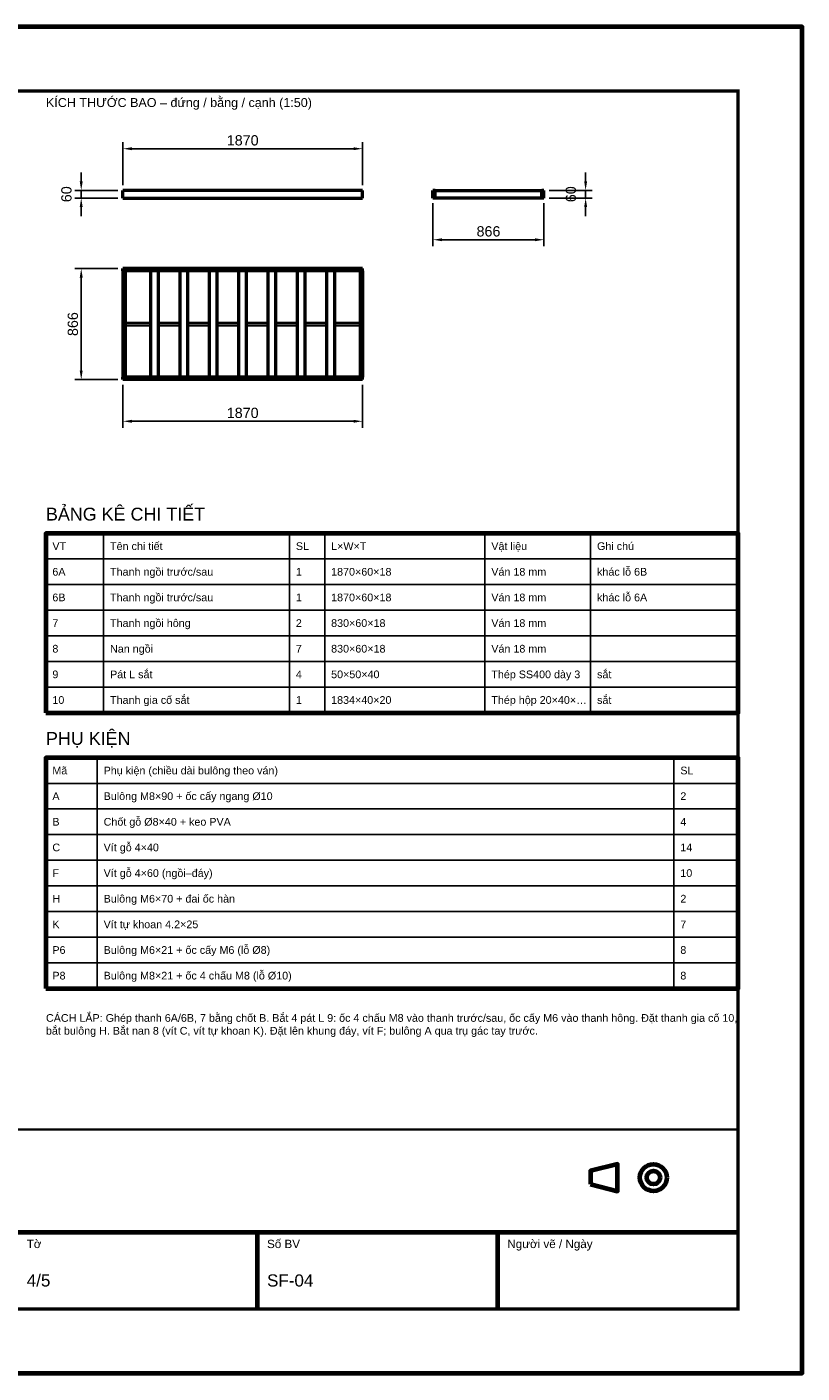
# Model space of a CAD drawing. Header units: millimetres. Extents: x 0 to 2970, y 0 to 2100.
# Tile 2 of 2: x 1760 to 2970, y 0 to 2100. Entities that reach past the tile are written whole.
import ezdxf
from ezdxf.enums import TextEntityAlignment as Align

# ---------------------------------------------------------------- set-up
doc = ezdxf.new("R2010")
doc.units = ezdxf.units.MM
doc.header["$LTSCALE"] = 10
for name, color, linetype, lineweight in [('0-KHUNG-BANVE', 7, 'CONTINUOUS', 70), ('1-NET-THAY', 7, 'CONTINUOUS', 50), ('11-SAT', 1, 'Continuous', 35), ('3-KICH-THUOC', 1, 'CONTINUOUS', 18), ('6-CHU', 7, 'CONTINUOUS', 25), ('7-BANG-KE', 7, 'CONTINUOUS', 25)]:
    doc.layers.add(name, color=color, linetype=linetype, lineweight=lineweight)
doc.styles.add('VN', font='arial.ttf')
doc.dimstyles.new('A4', dxfattribs={"dimscale": 10, "dimtxt": 1.6, "dimasz": 1.4, "dimexe": 1, "dimexo": 0.8, "dimgap": 0.5, "dimtad": 1, "dimdec": 1, "dimtxsty": 'VN', "dimcen": 2.5, "dimclrd": 1, "dimclre": 1, "dimclrt": 7, "dimazin": 3, "dimtfac": 1, "dimtmove": 0, "dimatfit": 3})

msp = doc.modelspace()

# ---------------------------------------------------------------- linework, layer by layer
at = {"layer": '0-KHUNG-BANVE'}
for p, q in [((1370, 220), (2870, 220)), ((2120, 100), (2120, 220)), ((2495, 100), (2495, 220))]:
    msp.add_line(p, q, dxfattribs=at)
for points in [[(0, 0), (2970, 0), (2970, 2100), (0, 2100)], [(1790, 1030), (2870, 1030), (2870, 1310), (1790, 1310)], [(1790, 600), (2870, 600), (2870, 960), (1790, 960)], [(2640, 294.5), (2682, 284), (2682, 326), (2640, 315.5)]]:
    msp.add_lwpolyline(points, close=True, dxfattribs=at)
for points, const_width in [([(200, 100), (2870, 100), (2870, 2000), (200, 2000)], 5), ([(1370, 100), (2870, 100), (2870, 380), (1370, 380)], 4)]:
    msp.add_lwpolyline(points, close=True, dxfattribs=dict(at, const_width=const_width))
for radius in [21, 10.5]:
    msp.add_circle((2738, 305), radius, dxfattribs=at)
at = {"layer": '1-NET-THAY'}
for p, q in [((2284, 1845), (1910, 1845)), ((1910, 1833), (1910, 1845)), ((1910, 1833), (2284, 1833)), ((2284, 1833), (2284, 1845)), ((2397.6, 1845), (2394, 1845)), ((2394, 1833), (2394, 1845)), ((2397.6, 1833), (2394, 1833)), ((2397.6, 1833), (2397.6, 1845)), ((2397.6, 1845), (2563.6, 1845)), ((2563.6, 1833), (2397.6, 1833)), ((2567.2, 1845), (2563.6, 1845)), ((2563.6, 1833), (2563.6, 1845)), ((2567.2, 1833), (2563.6, 1833)), ((2567.2, 1833), (2567.2, 1845)), ((1910, 1719.4), (1910, 1723)), ((2284, 1723), (1910, 1723)), ((2284, 1719.4), (2284, 1723)), ((2284, 1719.4), (1910, 1719.4)), ((1910, 1719.4), (1910, 1553.4)), ((1913.6, 1719.4), (1913.6, 1553.4)), ((1953.45, 1553.4), (1953.45, 1719.4)), ((1965.45, 1553.4), (1965.45, 1719.4)), ((1999.3, 1553.4), (1999.3, 1719.4)), ((2011.3, 1553.4), (2011.3, 1719.4)), ((2045.15, 1553.4), (2045.15, 1719.4)), ((2057.15, 1553.4), (2057.15, 1719.4)), ((2091, 1553.4), (2091, 1719.4)), ((2103, 1553.4), (2103, 1719.4)), ((2136.85, 1553.4), (2136.85, 1719.4)), ((2148.85, 1553.4), (2148.85, 1719.4)), ((2182.7, 1553.4), (2182.7, 1719.4)), ((2194.7, 1553.4), (2194.7, 1719.4)), ((2228.55, 1553.4), (2228.55, 1719.4)), ((2240.55, 1553.4), (2240.55, 1719.4)), ((2280.4, 1719.4), (2280.4, 1553.4)), ((2284, 1719.4), (2284, 1553.4)), ((1910, 1549.8), (1910, 1553.4)), ((2284, 1553.4), (1910, 1553.4)), ((2284, 1549.8), (1910, 1549.8)), ((2284, 1549.8), (2284, 1553.4))]:
    msp.add_line(p, q, dxfattribs=at)
at = {"layer": '11-SAT'}
for p, q in [((1913.6, 1718.8), (1923.6, 1718.8)), ((1913.6, 1709.4), (1914.2, 1709.4)), ((1914.2, 1709.4), (1914.2, 1718.8)), ((1923.6, 1718.8), (1923.6, 1719.4)), ((2270.4, 1719.4), (2270.4, 1718.8)), ((2270.4, 1718.8), (2280.4, 1718.8)), ((2279.8, 1718.8), (2279.8, 1709.4)), ((2279.8, 1709.4), (2280.4, 1709.4)), ((1953.45, 1638.4), (1913.6, 1638.4)), ((1999.3, 1638.4), (1965.45, 1638.4)), ((2045.15, 1638.4), (2011.3, 1638.4)), ((2091, 1638.4), (2057.15, 1638.4)), ((2136.85, 1638.4), (2103, 1638.4)), ((2182.7, 1638.4), (2148.85, 1638.4)), ((2228.55, 1638.4), (2194.7, 1638.4)), ((2280.4, 1638.4), (2240.55, 1638.4)), ((1953.45, 1634.4), (1913.6, 1634.4)), ((1999.3, 1634.4), (1965.45, 1634.4)), ((2045.15, 1634.4), (2011.3, 1634.4)), ((2091, 1634.4), (2057.15, 1634.4)), ((2136.85, 1634.4), (2103, 1634.4)), ((2182.7, 1634.4), (2148.85, 1634.4)), ((2228.55, 1634.4), (2194.7, 1634.4)), ((2280.4, 1634.4), (2240.55, 1634.4)), ((1914.2, 1563.4), (1913.6, 1563.4)), ((1923.6, 1554), (1913.6, 1554)), ((1914.2, 1554), (1914.2, 1563.4)), ((1923.6, 1553.4), (1923.6, 1554)), ((2280.4, 1554), (2270.4, 1554)), ((2270.4, 1554), (2270.4, 1553.4)), ((2280.4, 1563.4), (2279.8, 1563.4)), ((2279.8, 1563.4), (2279.8, 1554))]:
    msp.add_line(p, q, dxfattribs=at)
at = {"layer": '7-BANG-KE'}
for points in [[(1790, 1270), (1880, 1270), (1880, 1310), (1790, 1310)], [(1880, 1270), (2170, 1270), (2170, 1310), (1880, 1310)], [(2170, 1270), (2225, 1270), (2225, 1310), (2170, 1310)], [(2225, 1270), (2475, 1270), (2475, 1310), (2225, 1310)], [(2475, 1270), (2640, 1270), (2640, 1310), (2475, 1310)], [(2640, 1270), (2870, 1270), (2870, 1310), (2640, 1310)], [(1790, 1230), (1880, 1230), (1880, 1270), (1790, 1270)], [(1880, 1230), (2170, 1230), (2170, 1270), (1880, 1270)], [(2170, 1230), (2225, 1230), (2225, 1270), (2170, 1270)], [(2225, 1230), (2475, 1230), (2475, 1270), (2225, 1270)], [(2475, 1230), (2640, 1230), (2640, 1270), (2475, 1270)], [(2640, 1230), (2870, 1230), (2870, 1270), (2640, 1270)], [(1790, 1190), (1880, 1190), (1880, 1230), (1790, 1230)], [(1880, 1190), (2170, 1190), (2170, 1230), (1880, 1230)], [(2170, 1190), (2225, 1190), (2225, 1230), (2170, 1230)], [(2225, 1190), (2475, 1190), (2475, 1230), (2225, 1230)], [(2475, 1190), (2640, 1190), (2640, 1230), (2475, 1230)], [(2640, 1190), (2870, 1190), (2870, 1230), (2640, 1230)], [(1790, 1150), (1880, 1150), (1880, 1190), (1790, 1190)], [(1880, 1150), (2170, 1150), (2170, 1190), (1880, 1190)], [(2170, 1150), (2225, 1150), (2225, 1190), (2170, 1190)], [(2225, 1150), (2475, 1150), (2475, 1190), (2225, 1190)], [(2475, 1150), (2640, 1150), (2640, 1190), (2475, 1190)], [(2640, 1150), (2870, 1150), (2870, 1190), (2640, 1190)], [(1790, 1110), (1880, 1110), (1880, 1150), (1790, 1150)], [(1880, 1110), (2170, 1110), (2170, 1150), (1880, 1150)], [(2170, 1110), (2225, 1110), (2225, 1150), (2170, 1150)], [(2225, 1110), (2475, 1110), (2475, 1150), (2225, 1150)], [(2475, 1110), (2640, 1110), (2640, 1150), (2475, 1150)], [(2640, 1110), (2870, 1110), (2870, 1150), (2640, 1150)], [(1790, 1070), (1880, 1070), (1880, 1110), (1790, 1110)], [(1880, 1070), (2170, 1070), (2170, 1110), (1880, 1110)], [(2170, 1070), (2225, 1070), (2225, 1110), (2170, 1110)], [(2225, 1070), (2475, 1070), (2475, 1110), (2225, 1110)], [(2475, 1070), (2640, 1070), (2640, 1110), (2475, 1110)], [(2640, 1070), (2870, 1070), (2870, 1110), (2640, 1110)], [(1790, 1030), (1880, 1030), (1880, 1070), (1790, 1070)], [(1880, 1030), (2170, 1030), (2170, 1070), (1880, 1070)], [(2170, 1030), (2225, 1030), (2225, 1070), (2170, 1070)], [(2225, 1030), (2475, 1030), (2475, 1070), (2225, 1070)], [(2475, 1030), (2640, 1030), (2640, 1070), (2475, 1070)], [(2640, 1030), (2870, 1030), (2870, 1070), (2640, 1070)], [(1790, 920), (1870, 920), (1870, 960), (1790, 960)], [(1870, 920), (2770, 920), (2770, 960), (1870, 960)], [(2770, 920), (2870, 920), (2870, 960), (2770, 960)], [(1790, 880), (1870, 880), (1870, 920), (1790, 920)], [(1870, 880), (2770, 880), (2770, 920), (1870, 920)], [(2770, 880), (2870, 880), (2870, 920), (2770, 920)], [(1790, 840), (1870, 840), (1870, 880), (1790, 880)], [(1870, 840), (2770, 840), (2770, 880), (1870, 880)], [(2770, 840), (2870, 840), (2870, 880), (2770, 880)], [(1790, 800), (1870, 800), (1870, 840), (1790, 840)], [(1870, 800), (2770, 800), (2770, 840), (1870, 840)], [(2770, 800), (2870, 800), (2870, 840), (2770, 840)], [(1790, 760), (1870, 760), (1870, 800), (1790, 800)], [(1870, 760), (2770, 760), (2770, 800), (1870, 800)], [(2770, 760), (2870, 760), (2870, 800), (2770, 800)], [(1790, 720), (1870, 720), (1870, 760), (1790, 760)], [(1870, 720), (2770, 720), (2770, 760), (1870, 760)], [(2770, 720), (2870, 720), (2870, 760), (2770, 760)], [(1790, 680), (1870, 680), (1870, 720), (1790, 720)], [(1870, 680), (2770, 680), (2770, 720), (1870, 720)], [(2770, 680), (2870, 680), (2870, 720), (2770, 720)], [(1790, 640), (1870, 640), (1870, 680), (1790, 680)], [(1870, 640), (2770, 640), (2770, 680), (1870, 680)], [(2770, 640), (2870, 640), (2870, 680), (2770, 680)], [(1790, 600), (1870, 600), (1870, 640), (1790, 640)], [(1870, 600), (2770, 600), (2770, 640), (1870, 640)], [(2770, 600), (2870, 600), (2870, 640), (2770, 640)]]:
    msp.add_lwpolyline(points, close=True, dxfattribs=at)

# ---------------------------------------------------------------- texts
at = {"layer": '6-CHU', "style": 'VN'}
for s, height, p in [('KÍCH THƯỚC BAO – đứng / bằng / cạnh (1:50)', 14, (1790, 1975)), ('Tờ', 13, (1760, 195)), ('Số BV', 13, (2135, 195)), ('Người vẽ / Ngày', 13, (2510, 195)), ('4/5', 19, (1760, 135)), ('SF-04', 19, (2135, 135))]:
    msp.add_text(s, height=height, dxfattribs=at).set_placement(p)
at = {"layer": '6-CHU', "insert": (1790, 560), "char_height": 12, "width": 1080, "attachment_point": 1, "style": 'VN'}
msp.add_mtext('CÁCH LẮP: Ghép thanh 6A/6B, 7 bằng chốt B. Bắt 4 pát L 9: ốc 4 chấu M8 vào thanh trước/sau, ốc cấy M6 vào thanh hông. Đặt thanh gia cố 10, bắt bulông H. Bắt nan 8 (vít C, vít tự khoan K). Đặt lên khung đáy, vít F; bulông A qua trụ gác tay trước.', dxfattribs=at)
at = {"layer": '7-BANG-KE', "style": 'VN'}
for s, p in [('BẢNG KÊ CHI TIẾT', (1790, 1330)), ('PHỤ KIỆN', (1790, 980))]:
    msp.add_text(s, height=20, dxfattribs=at).set_placement(p)
for s, p in [('VT', (1800, 1290)), ('Tên chi tiết', (1890, 1290)), ('SL', (2180, 1290)), ('L×W×T', (2235, 1290)), ('Vật liệu', (2485, 1290)), ('Ghi chú', (2650, 1290)), ('6A', (1800, 1250)), ('Thanh ngồi trước/sau', (1890, 1250)), ('1', (2180, 1250)), ('1870×60×18', (2235, 1250)), ('Ván 18 mm', (2485, 1250)), ('khác lỗ 6B', (2650, 1250)), ('Thanh ngồi trước/sau', (1890, 1210)), ('Ván 18 mm', (2485, 1210)), ('khác lỗ 6A', (2650, 1210)), ('6B', (1800, 1210)), ('1', (2180, 1210)), ('1870×60×18', (2235, 1210)), ('7', (1800, 1170)), ('Thanh ngồi hông', (1890, 1170)), ('2', (2180, 1170)), ('830×60×18', (2235, 1170)), ('Ván 18 mm', (2485, 1170)), ('8', (1800, 1130)), ('Nan ngồi', (1890, 1130)), ('7', (2180, 1130)), ('830×60×18', (2235, 1130)), ('Ván 18 mm', (2485, 1130)), ('9', (1800, 1090)), ('Pát L sắt', (1890, 1090)), ('4', (2180, 1090)), ('50×50×40', (2235, 1090)), ('Thép SS400 dày 3', (2485, 1090)), ('sắt', (2650, 1090)), ('10', (1800, 1050)), ('Thanh gia cố sắt', (1890, 1050)), ('1', (2180, 1050)), ('1834×40×20', (2235, 1050)), ('Thép hộp 20×40×…', (2485, 1050)), ('sắt', (2650, 1050)), ('Mã', (1800, 940)), ('Phụ kiện (chiều dài bulông theo ván)', (1880, 940)), ('SL', (2780, 940)), ('A', (1800, 900)), ('Bulông M8×90 + ốc cấy ngang %%c10', (1880, 900)), ('2', (2780, 900)), ('B', (1800, 860)), ('Chốt gỗ %%c8×40 + keo PVA', (1880, 860)), ('4', (2780, 860)), ('C', (1800, 820)), ('Vít gỗ 4×40', (1880, 820)), ('14', (2780, 820)), ('F', (1800, 780)), ('Vít gỗ 4×60 (ngồi–đáy)', (1880, 780)), ('10', (2780, 780)), ('H', (1800, 740)), ('Bulông M6×70 + đai ốc hàn', (1880, 740)), ('2', (2780, 740)), ('K', (1800, 700)), ('Vít tự khoan 4.2×25', (1880, 700)), ('7', (2780, 700)), ('P6', (1800, 660)), ('Bulông M6×21 + ốc cấy M6 (lỗ %%c8)', (1880, 660)), ('8', (2780, 660)), ('P8', (1800, 620)), ('Bulông M8×21 + ốc 4 chấu M8 (lỗ %%c10)', (1880, 620)), ('8', (2780, 620))]:
    msp.add_text(s, height=12, dxfattribs=at).set_placement(p, align=Align.MIDDLE_LEFT)

# ---------------------------------------------------------------- dimensions: what is measured, and where the dimension line sits
at = {"layer": '3-KICH-THUOC'}
for base, p1, p2 in [((1910, 1910), (1910, 1845), (2284, 1845)), ((2394, 1768), (2394, 1833), (2567.2, 1833)), ((1910, 1484.8), (1910, 1549.8), (2284, 1549.8))]:
    msp.add_linear_dim(base=base, p1=p1, p2=p2, dimstyle='A4', override={"dimlfac": 5}, dxfattribs=at).render()
for base, p1, p2 in [((1845, 1833), (1910, 1833), (1910, 1845)), ((2632.2, 1833), (2567.2, 1833), (2567.2, 1845)), ((1845, 1549.8), (1910, 1549.8), (1910, 1723))]:
    msp.add_linear_dim(base=base, p1=p1, p2=p2, angle=90, dimstyle='A4', override={"dimlfac": 5}, dxfattribs=at).render()

doc.saveas('drawing.dxf')
